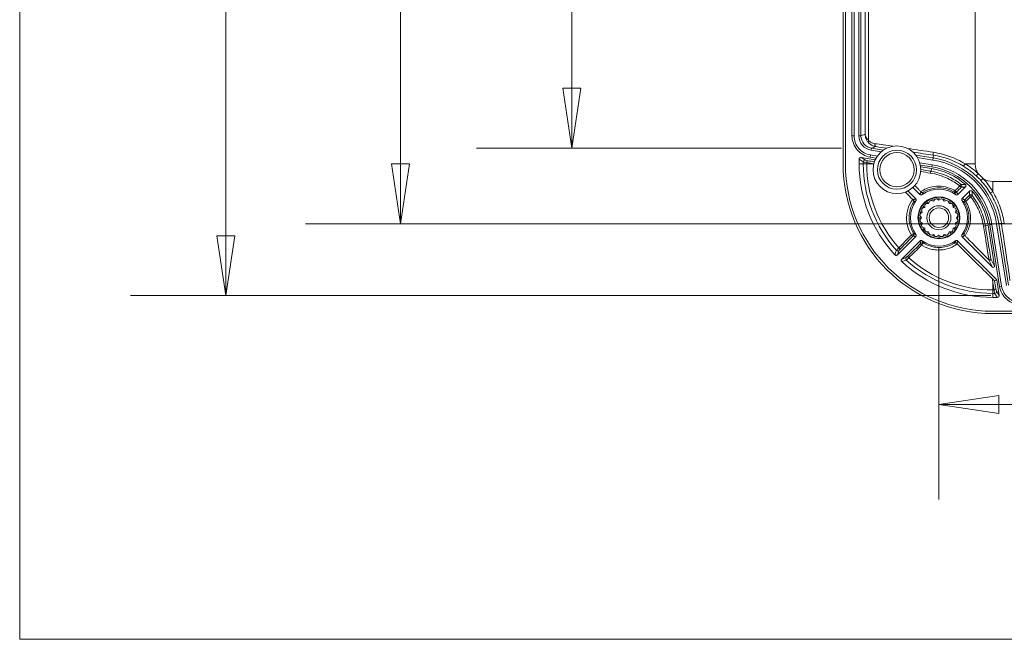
# Model space of a CAD drawing. Header units: millimetres. Extents: x 18 to 1379, y 18 to 1061.
# Tile 1 of 33: x 32 to 196, y 32 to 135. Entities that reach past the tile are written whole.
import ezdxf

# ---------------------------------------------------------------- set-up
doc = ezdxf.new("R2010")
doc.units = ezdxf.units.MM
doc.header["$LTSCALE"] = 5
for name, color, linetype, lineweight in [('Dimension (ANSI)', 7, 'Continuous', 9), ('Sketch Geometry (ANSI)', 7, 'Continuous', 9), ('Visible (ANSI)', 7, 'Continuous', 9), ('Visible Narrow (ANSI)', 7, 'Continuous', 9)]:
    doc.layers.add(name, color=color, linetype=linetype, lineweight=lineweight)
doc.styles.add('Note Text (ANSI)', font='arial.ttf')
doc.dimstyles.new('Default - mm_inch (ANSI)', dxfattribs={"dimscale": 5, "dimtxt": 1.7, "dimasz": 2, "dimexe": 3.175, "dimexo": 1, "dimgap": 0.8, "dimtad": 0, "dimtih": 1, "dimtoh": 1, "dimrnd": 1e-08, "dimzin": 4, "dimdsep": 46, "dimtxsty": 'Note Text (ANSI)', "dimblk": 'Filled-1', "dimcen": 0.09, "dimdle": 10, "dimclrd": 256, "dimclre": 256, "dimclrt": 256, "dimadec": 1, "dimazin": 0, "dimtfac": 1.176471, "dimtofl": 0, "dimtmove": 0, "dimatfit": 3, "dimfxl": 1, "dimtolj": 1, "dimtzin": 0, "dimlwd": -1, "dimlwe": -1, "dimarcsym": 0})

# ---------------------------------------------------------------- blocks, each defined once
blk = doc.blocks.new('Borders Default Border')
at = {"layer": 'Sketch Geometry (ANSI)', "flags": 128}
blk.add_lwpolyline([(6.35, 6.35), (6.35, 209.55), (273.05, 209.55), (273.05, 6.35), (6.35, 6.35)], dxfattribs=at)
blk = doc.blocks.new('Filled-1')
at = {"color": 0}
for p, q in [((0, 0), (-1, 0.15)), ((-1, 0.15), (-1, -0.15)), ((-1, 0), (0, 0)), ((-1, -0.15), (0, 0))]:
    blk.add_line(p, q, dxfattribs=at)
at = {"color": 0, "flags": 128}
blk.add_lwpolyline([(-1, -0.15), (0, 0), (-1, 0.15), (-1, -0.15)], dxfattribs=at)
at = {"color": 0}
blk.add_solid([(-1, -0.15), (0, 0), (-1, 0.15), (-1, -0.15)], dxfattribs=at)
blk = doc.blocks.new('*D34')
at = {"layer": 'Defpoints', "color": 0, "transparency": 16777216}
for p in [(198.72, 283.07), (66.13, 89.07), (198.72, 89.07)]:
    blk.add_point(p, dxfattribs=at)
at = {"layer": 'Dimension (ANSI)', "transparency": 16777216}
for p, q in [((193.72, 283.07), (50.25, 283.07)), ((66.13, 273.07), (66.13, 223.97)), ((66.13, 99.07), (66.13, 188.4)), ((193.72, 89.07), (50.25, 89.07))]:
    blk.add_line(p, q, dxfattribs=at)
at = {"layer": 'Dimension (ANSI)', "transparency": 16777216, "xscale": 10, "yscale": 10, "zscale": 10}
for p, rotation in [((66.13, 283.07), 90), ((66.13, 89.07), 270)]:
    blk.add_blockref('Filled-1', p, dxfattribs=dict(at, rotation=rotation))
at = {"layer": 'Dimension (ANSI)', "transparency": 16777216, "char_height": 8.5, "attachment_point": 5, "style": 'Note Text (ANSI)'}
for s, insert in [('\\A1; 194.00', (66.13, 214.52)), ('\\A1;[7.64]', (66.13, 196.74))]:
    blk.add_mtext(s, dxfattribs=dict(at, insert=insert))
blk = doc.blocks.new('*D35')
at = {"layer": 'Defpoints', "color": 0, "transparency": 16777216}
for p in [(173.82, 258.47), (123.82, 113.67), (173.82, 113.67)]:
    blk.add_point(p, dxfattribs=at)
at = {"layer": 'Dimension (ANSI)', "transparency": 16777216}
for p, q in [((168.82, 258.47), (107.95, 258.47)), ((123.82, 248.47), (123.82, 225.93)), ((123.82, 123.67), (123.82, 190.35)), ((168.82, 113.67), (107.95, 113.67))]:
    blk.add_line(p, q, dxfattribs=at)
at = {"layer": 'Dimension (ANSI)', "transparency": 16777216, "xscale": 10, "yscale": 10, "zscale": 10}
for p, rotation in [((123.82, 258.47), 90), ((123.82, 113.67), 270)]:
    blk.add_blockref('Filled-1', p, dxfattribs=dict(at, rotation=rotation))
at = {"layer": 'Dimension (ANSI)', "transparency": 16777216, "char_height": 8.5, "attachment_point": 5, "style": 'Note Text (ANSI)'}
for s, insert in [('\\A1; 144.80', (123.82, 216.48)), ('\\A1;[5.70]', (123.82, 198.69))]:
    blk.add_mtext(s, dxfattribs=dict(at, insert=insert))
blk = doc.blocks.new('*D36')
at = {"layer": 'Defpoints', "color": 0, "transparency": 16777216}
for p in [(95.27, 271.07), (224.05, 271.07), (224.05, 101.07)]:
    blk.add_point(p, dxfattribs=at)
at = {"layer": 'Dimension (ANSI)', "transparency": 16777216}
for p, q in [((219.05, 271.07), (79.4, 271.07)), ((95.27, 261.07), (95.27, 176.45)), ((95.27, 111.07), (95.27, 140.87)), ((219.05, 101.07), (79.4, 101.07))]:
    blk.add_line(p, q, dxfattribs=at)
at = {"layer": 'Dimension (ANSI)', "transparency": 16777216, "xscale": 10, "yscale": 10, "zscale": 10}
for p, rotation in [((95.27, 271.07), 90), ((95.27, 101.07), 270)]:
    blk.add_blockref('Filled-1', p, dxfattribs=dict(at, rotation=rotation))
at = {"layer": 'Dimension (ANSI)', "transparency": 16777216, "char_height": 8.5, "attachment_point": 5, "style": 'Note Text (ANSI)'}
for s, insert in [('\\A1; 170.00', (95.27, 167)), ('\\A1;[6.69]', (95.27, 149.21))]:
    blk.add_mtext(s, dxfattribs=dict(at, insert=insert))
blk = doc.blocks.new('*D43')
at = {"layer": 'Defpoints', "color": 0, "transparency": 16777216}
for p in [(185.05, 102.07), (353.05, 102.07), (353.05, 70.93)]:
    blk.add_point(p, dxfattribs=at)
at = {"layer": 'Dimension (ANSI)', "transparency": 16777216}
for p, q in [((185.05, 97.07), (185.05, 55.06)), ((353.05, 97.07), (353.05, 55.06)), ((195.05, 70.93), (245.52, 70.93)), ((343.05, 70.93), (292.57, 70.93))]:
    blk.add_line(p, q, dxfattribs=at)
at = {"layer": 'Dimension (ANSI)', "transparency": 16777216, "xscale": 10, "yscale": 10, "zscale": 10, "rotation": 180}
blk.add_blockref('Filled-1', (185.05, 70.93), dxfattribs=at)
at = {"layer": 'Dimension (ANSI)', "transparency": 16777216, "xscale": 10, "yscale": 10, "zscale": 10}
blk.add_blockref('Filled-1', (353.05, 70.93), dxfattribs=at)
at = {"layer": 'Dimension (ANSI)', "transparency": 16777216, "char_height": 8.5, "attachment_point": 5, "style": 'Note Text (ANSI)'}
for s, insert in [('\\A1; 168.00', (269.05, 79.27)), ('\\A1;[6.61]', (269.05, 61.48))]:
    blk.add_mtext(s, dxfattribs=dict(at, insert=insert))

msp = doc.modelspace()

# ---------------------------------------------------------------- linework, layer by layer
at = {"layer": 'Visible (ANSI)'}
for p, q in [((169.061, 111.07), (169.061, 261.07)), ((169.447, 261.07), (169.447, 111.07)), ((170.549, 115.741), (170.549, 256.398)), ((170.899, 256.398), (170.899, 115.741)), ((171.699, 256.398), (171.699, 115.741)), ((172.049, 256.398), (172.049, 115.741)), ((173.766, 113.322), (175.427, 113.059)), ((173.821, 113.668), (175.807, 113.353)), ((171.749, 111.823), (171.749, 111.07)), ((174.443, 111.747), (172.096, 112.119)), ((174.588, 112.028), (173.586, 112.186)), ((173.641, 112.532), (174.791, 112.35)), ((181.193, 112.5), (184.088, 112.042)), ((181.463, 112.103), (184.033, 111.696)), ((181.849, 111.232), (183.908, 110.906)), ((183.854, 110.56), (181.942, 110.863)), ((183.807, 110.264), (181.993, 110.551)), ((180.708, 107.116), (181.866, 105.958)), ((188.228, 105.958), (189.471, 107.2)), ((181.159, 105.251), (179.872, 106.538)), ((184.407, 105.18), (184.145, 104.848)), ((185.047, 104.991), (184.696, 105.225)), ((185.399, 105.225), (185.047, 104.991)), ((185.95, 104.848), (185.688, 105.18)), ((190.178, 106.493), (188.936, 105.251)), ((182.684, 103.787), (182.288, 103.64)), ((182.701, 104.209), (182.684, 103.787)), ((183.33, 104.433), (182.908, 104.416)), ((183.477, 104.829), (183.33, 104.433)), ((184.145, 104.848), (183.738, 104.962)), ((186.357, 104.962), (185.95, 104.848)), ((186.764, 104.433), (186.618, 104.829)), ((187.187, 104.416), (186.764, 104.433)), ((187.41, 103.787), (187.393, 104.209)), ((187.807, 103.64), (187.41, 103.787)), ((181.892, 102.422), (182.126, 102.07)), ((182.126, 102.07), (181.892, 101.718)), ((182.269, 102.972), (181.938, 102.71)), ((182.155, 103.379), (182.269, 102.972)), ((187.825, 102.972), (187.94, 103.379)), ((188.157, 102.71), (187.825, 102.972)), ((187.968, 102.07), (188.203, 102.422)), ((188.203, 101.718), (187.968, 102.07)), ((181.938, 101.429), (182.269, 101.167)), ((182.269, 101.167), (182.155, 100.76)), ((182.288, 100.5), (182.684, 100.353)), ((182.684, 100.353), (182.701, 99.931)), ((187.393, 99.931), (187.41, 100.353)), ((187.41, 100.353), (187.807, 100.5)), ((187.825, 101.167), (188.157, 101.429)), ((187.94, 100.76), (187.825, 101.167)), ((194.321, 94.015), (193.241, 100.829)), ((195.164, 90.609), (193.538, 100.876)), ((193.883, 100.931), (195.51, 90.663)), ((194.674, 101.056), (196.3, 90.788)), ((195.019, 101.111), (196.645, 90.843)), ((178.149, 95.878), (181.159, 98.889)), ((182.908, 99.724), (183.33, 99.707)), ((183.33, 99.707), (183.477, 99.31)), ((183.738, 99.177), (184.145, 99.292)), ((184.145, 99.292), (184.407, 98.96)), ((184.696, 98.914), (185.047, 99.149)), ((185.047, 99.149), (185.399, 98.914)), ((185.688, 98.96), (185.95, 99.292)), ((185.95, 99.292), (186.357, 99.177)), ((186.618, 99.31), (186.764, 99.707)), ((186.764, 99.707), (187.187, 99.724)), ((188.936, 98.889), (193.982, 93.843)), ((181.866, 98.182), (178.856, 95.171)), ((194.683, 91.727), (188.228, 98.182)), ((194.332, 91.548), (194.683, 91.727)), ((195.096, 89.118), (194.683, 91.727)), ((194.047, 88.771), (194.8, 88.771)), ((194.047, 86.47), (344.047, 86.47)), ((344.047, 86.084), (194.047, 86.084))]:
    msp.add_line(p, q, dxfattribs=at)
for centre, radius in [((178.047, 110.07), 3.975), ((185.047, 102.07), 3.5), ((185.047, 102.07), 3.412), ((185.047, 102.07), 2.007), ((185.047, 102.07), 1.626)]:
    msp.add_circle(centre, radius, dxfattribs=at)
for centre, radius, start, end in [((182.031, 99.054), 12.8, 9, 81), ((182.031, 99.054), 13.15, 9, 81), ((194.047, 111.07), 24.986, 180, 270), ((194.047, 111.07), 24.6, 180, 270), ((194.047, 111.07), 22.298, 180, 222.91628), ((182.031, 99.054), 11.35, 49.15149, 81), ((182.031, 99.054), 11.65, 9, 81), ((182.031, 99.054), 12, 9, 81), ((185.047, 102.07), 4.763, 54.09228, 125.90772), ((185.047, 102.07), 3.175, 96.35966, 101.64034), ((185.047, 102.07), 3.175, 78.35966, 83.64034), ((182.031, 99.054), 11.35, 9, 40.84851), ((185.047, 102.07), 4.762, 144.09228, 215.90772), ((185.047, 102.07), 3.175, 150.35966, 155.64034), ((185.047, 102.07), 3.175, 132.35966, 137.64034), ((185.047, 102.07), 3.175, 114.35966, 119.64034), ((185.047, 102.07), 3.175, 60.35966, 65.64034), ((185.047, 102.07), 3.175, 42.35966, 47.64034), ((185.047, 102.07), 3.175, 24.35966, 29.64034), ((185.047, 102.07), 4.763, 324.09228, 35.90772), ((185.047, 102.07), 3.175, 168.35966, 173.64034), ((185.047, 102.07), 3.175, 6.35966, 11.64034), ((185.047, 102.07), 3.175, 186.35966, 191.64034), ((185.047, 102.07), 3.175, 204.35966, 209.64034), ((185.047, 102.07), 3.175, 330.35966, 335.64034), ((185.047, 102.07), 3.175, 348.35966, 353.64034), ((185.047, 102.07), 3.175, 222.35966, 227.64034), ((185.047, 102.07), 3.175, 240.35966, 245.64034), ((185.047, 102.07), 3.175, 258.35966, 263.64034), ((185.047, 102.07), 3.175, 276.35966, 281.64034), ((185.047, 102.07), 3.175, 294.35966, 299.64034), ((185.047, 102.07), 3.175, 312.35966, 317.64034), ((185.047, 102.07), 4.763, 234.09228, 305.90772), ((194.047, 111.07), 22.298, 227.08372, 270)]:
    msp.add_arc(centre, radius, start, end, dxfattribs=at)
for centre, major_axis, ratio, start_param, end_param in [((174.15, 115.742), (-1.985, -0.69), 0.9993173, 5.9487782, 7.3619988), ((172.049, 111.822), (-0.25, 0.166), 0.9991222, 5.1421171, 6.8692559), ((194.123, 93.984), (0.091, -0.178), 0.9984085, 5.0270167, 7.539354), ((194.8, 89.072), (0.166, -0.25), 0.9991222, 5.6971148, 7.4242535)]:
    msp.add_ellipse(centre, major_axis=major_axis, ratio=ratio, start_param=start_param, end_param=end_param, dxfattribs=at)
for points, knots in [([(173.586, 112.186), (172.759, 112.317), (171.982, 112.748), (171.432, 113.38), (170.869, 114.028), (170.549, 114.883), (170.549, 115.741)], [-1.0788135, -1.0788135, -1.0788135, -1.0788135, -0.380834, -0.380834, -0.380834, 0.3344071, 0.3344071, 0.3344071, 0.3344071]), ([(170.899, 115.741), (170.899, 114.966), (171.188, 114.195), (171.696, 113.61), (172.193, 113.039), (172.894, 112.65), (173.641, 112.532)], [-0.3344071, -0.3344071, -0.3344071, -0.3344071, 0.380834, 0.380834, 0.380834, 1.0788135, 1.0788135, 1.0788135, 1.0788135]), ([(171.699, 115.741), (171.699, 115.157), (171.917, 114.575), (172.3, 114.135), (172.674, 113.704), (173.203, 113.411), (173.766, 113.322)], [-0.3344071, -0.3344071, -0.3344071, -0.3344071, 0.380834, 0.380834, 0.380834, 1.0788135, 1.0788135, 1.0788135, 1.0788135]), ([(182.022, 106.426), (181.91, 106.538), (181.797, 106.649), (181.461, 106.983), (181.238, 107.205), (181.016, 107.426)], [9.05120428, 9.05120428, 9.05120428, 9.05120428, 9.09518477, 9.09518477, 9.18296594, 9.18296594, 9.18296594, 9.18296594]), ([(189.455, 107.639), (189.484, 107.614), (189.509, 107.583), (189.544, 107.513), (189.554, 107.475), (189.561, 107.397), (189.556, 107.358), (189.537, 107.298), (189.527, 107.276), (189.502, 107.236), (189.487, 107.217), (189.471, 107.2)], [0, 0, 0, 0, 0.011720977, 0.011720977, 0.023438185, 0.023438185, 0.035153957, 0.035153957, 0.04228596, 0.04228596, 0.04941846, 0.04941846, 0.04941846, 0.04941846]), ([(179.458, 106.353), (179.711, 106.098), (179.966, 105.841), (180.373, 105.432), (180.524, 105.28), (180.676, 105.128)], [7.78741659, 7.78741659, 7.78741659, 7.78741659, 7.88875933, 7.88875933, 7.94841809, 7.94841809, 7.94841809, 7.94841809]), ([(180.762, 105.042), (180.752, 105.051), (180.742, 105.061), (180.713, 105.09), (180.694, 105.109), (180.676, 105.128)], [0.043812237, 0.043812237, 0.043812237, 0.043812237, 0.048112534, 0.048112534, 0.056165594, 0.056165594, 0.056165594, 0.056165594]), ([(181.159, 105.251), (181.187, 105.223), (181.209, 105.191), (181.239, 105.119), (181.247, 105.08), (181.247, 105.009), (181.242, 104.978), (181.223, 104.917), (181.208, 104.889), (181.19, 104.863)], [0, 0, 0, 0, 0.011717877, 0.011717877, 0.02343538, 0.02343538, 0.032954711, 0.032954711, 0.042474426, 0.042474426, 0.042474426, 0.042474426]), ([(182.254, 105.927), (182.223, 105.904), (182.187, 105.888), (182.111, 105.869), (182.071, 105.868), (182.001, 105.879), (181.971, 105.888), (181.914, 105.917), (181.889, 105.936), (181.866, 105.958)], [0, 0, 0, 0, 0.011721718, 0.011721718, 0.02344126, 0.02344126, 0.032957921, 0.032957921, 0.042474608, 0.042474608, 0.042474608, 0.042474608]), ([(182.082, 106.366), (182.105, 106.343), (182.132, 106.324), (182.193, 106.293), (182.228, 106.283), (182.295, 106.275), (182.327, 106.277), (182.39, 106.29), (182.419, 106.302), (182.447, 106.318), (182.448, 106.319), (182.448, 106.319)], [0, 0, 0, 0, 0.01011722, 0.01011722, 0.021949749, 0.021949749, 0.033325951, 0.033325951, 0.045012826, 0.045012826, 0.045281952, 0.045281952, 0.045281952, 0.045281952]), ([(188.228, 105.958), (188.201, 105.93), (188.168, 105.909), (188.096, 105.878), (188.057, 105.871), (187.987, 105.87), (187.955, 105.875), (187.895, 105.894), (187.866, 105.909), (187.84, 105.927)], [0, 0, 0, 0, 0.011717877, 0.011717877, 0.02343538, 0.02343538, 0.032954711, 0.032954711, 0.042474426, 0.042474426, 0.042474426, 0.042474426]), ([(188.905, 104.863), (188.882, 104.895), (188.865, 104.93), (188.847, 105.006), (188.845, 105.046), (188.856, 105.116), (188.866, 105.146), (188.894, 105.203), (188.913, 105.229), (188.936, 105.251)], [0, 0, 0, 0, 0.011721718, 0.011721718, 0.02344126, 0.02344126, 0.032957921, 0.032957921, 0.042474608, 0.042474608, 0.042474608, 0.042474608]), ([(190.178, 106.493), (190.205, 106.521), (190.238, 106.543), (190.31, 106.573), (190.349, 106.581), (190.427, 106.581), (190.466, 106.574), (190.524, 106.55), (190.545, 106.539), (190.584, 106.511), (190.601, 106.495), (190.617, 106.477)], [0, 0, 0, 0, 0.011721, 0.011721, 0.023438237, 0.023438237, 0.035154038, 0.035154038, 0.042285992, 0.042285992, 0.049418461, 0.049418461, 0.049418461, 0.049418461]), ([(180.762, 105.042), (180.78, 105.024), (180.794, 105.005), (180.824, 104.959), (180.835, 104.931), (180.853, 104.866), (180.855, 104.827), (180.845, 104.748), (180.832, 104.711), (180.813, 104.678), (180.812, 104.677), (180.812, 104.676)], [-0.063399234, -0.063399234, -0.063399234, -0.063399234, -0.054083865, -0.054083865, -0.040548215, -0.040548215, -0.020691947, -0.020691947, 0, 0, 0.000423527, 0.000423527, 0.000423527, 0.000423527]), ([(181.19, 99.277), (181.213, 99.245), (181.229, 99.209), (181.248, 99.133), (181.249, 99.094), (181.239, 99.024), (181.229, 98.994), (181.2, 98.937), (181.181, 98.911), (181.159, 98.889)], [0, 0, 0, 0, 0.011721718, 0.011721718, 0.02344126, 0.02344126, 0.032957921, 0.032957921, 0.042474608, 0.042474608, 0.042474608, 0.042474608]), ([(188.936, 98.889), (188.908, 98.916), (188.886, 98.949), (188.856, 99.021), (188.848, 99.06), (188.848, 99.131), (188.852, 99.162), (188.872, 99.223), (188.886, 99.251), (188.905, 99.277)], [0, 0, 0, 0, 0.011717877, 0.011717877, 0.02343538, 0.02343538, 0.032954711, 0.032954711, 0.042474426, 0.042474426, 0.042474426, 0.042474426]), ([(189.344, 99.104), (189.32, 99.128), (189.301, 99.154), (189.27, 99.216), (189.26, 99.25), (189.253, 99.317), (189.254, 99.35), (189.268, 99.412), (189.28, 99.442), (189.296, 99.47), (189.296, 99.47), (189.297, 99.471)], [-0.04526982, -0.04526982, -0.04526982, -0.04526982, -0.035094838, -0.035094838, -0.023194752, -0.023194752, -0.0117536, -0.0117536, 0, 0, 0.000270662, 0.000270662, 0.000270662, 0.000270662]), ([(189.344, 99.104), (189.346, 99.102), (189.348, 99.1), (189.368, 99.08), (189.386, 99.062), (189.403, 99.044)], [0.0419423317, 0.0419423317, 0.0419423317, 0.0419423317, 0.0428393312, 0.0428393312, 0.0504425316, 0.0504425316, 0.0504425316, 0.0504425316]), ([(193.368, 95.046), (192.247, 96.18), (191.003, 97.436), (189.627, 98.82), (189.515, 98.932), (189.403, 99.044)], [7.52002381, 7.52002381, 7.52002381, 7.52002381, 8.01881562, 8.01881562, 8.06279611, 8.06279611, 8.06279611, 8.06279611]), ([(181.866, 98.182), (181.894, 98.209), (181.927, 98.231), (181.999, 98.261), (182.037, 98.269), (182.108, 98.27), (182.14, 98.265), (182.2, 98.245), (182.229, 98.231), (182.254, 98.212)], [0, 0, 0, 0, 0.011717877, 0.011717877, 0.02343538, 0.02343538, 0.032954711, 0.032954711, 0.042474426, 0.042474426, 0.042474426, 0.042474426]), ([(188.019, 97.784), (188.002, 97.802), (187.983, 97.817), (187.936, 97.846), (187.908, 97.857), (187.844, 97.875), (187.804, 97.878), (187.726, 97.868), (187.688, 97.855), (187.655, 97.835), (187.654, 97.835), (187.654, 97.834)], [0, 0, 0, 0, 0.007843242, 0.007843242, 0.019239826, 0.019239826, 0.035958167, 0.035958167, 0.053380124, 0.053380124, 0.05373672, 0.05373672, 0.05373672, 0.05373672]), ([(187.84, 98.212), (187.872, 98.235), (187.908, 98.252), (187.984, 98.27), (188.023, 98.272), (188.093, 98.261), (188.124, 98.251), (188.18, 98.223), (188.206, 98.204), (188.228, 98.182)], [0, 0, 0, 0, 0.011721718, 0.011721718, 0.02344126, 0.02344126, 0.032957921, 0.032957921, 0.042474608, 0.042474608, 0.042474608, 0.042474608]), ([(188.105, 97.698), (188.079, 97.724), (188.053, 97.75), (188.025, 97.779), (188.022, 97.782), (188.019, 97.784)], [0, 0, 0, 0, 0.011165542, 0.011165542, 0.012351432, 0.012351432, 0.012351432, 0.012351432]), ([(188.105, 97.698), (188.257, 97.547), (188.409, 97.396), (189.98, 95.835), (191.375, 94.453), (193.04, 92.81), (193.493, 92.364), (193.946, 91.918)], [8.94519905, 8.94519905, 8.94519905, 8.94519905, 9.00485781, 9.00485781, 9.56290704, 9.56290704, 9.75587472, 9.75587472, 9.75587472, 9.75587472]), ([(178.149, 95.878), (178.121, 95.851), (178.088, 95.829), (178.016, 95.799), (177.978, 95.791), (177.9, 95.79), (177.861, 95.798), (177.804, 95.82), (177.785, 95.831), (177.749, 95.856), (177.732, 95.87), (177.717, 95.886)], [0, 0, 0, 0, 0.011730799, 0.011730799, 0.023451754, 0.023451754, 0.035164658, 0.035164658, 0.041747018, 0.041747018, 0.048329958, 0.048329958, 0.048329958, 0.048329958]), ([(178.864, 94.74), (178.835, 94.766), (178.812, 94.798), (178.779, 94.869), (178.77, 94.907), (178.767, 94.985), (178.773, 95.024), (178.793, 95.082), (178.803, 95.102), (178.827, 95.139), (178.84, 95.156), (178.856, 95.171)], [0, 0, 0, 0, 0.011715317, 0.011715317, 0.02342607, 0.02342607, 0.03513981, 0.03513981, 0.041733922, 0.041733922, 0.048329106, 0.048329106, 0.048329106, 0.048329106]), ([(193.714, 95.205), (193.714, 95.205), (193.714, 95.204), (193.717, 95.186), (193.717, 95.168), (193.711, 95.133), (193.706, 95.116), (193.686, 95.075), (193.669, 95.052), (193.627, 95.017), (193.604, 95.004), (193.555, 94.988), (193.529, 94.984), (193.479, 94.987), (193.454, 94.993), (193.426, 95.005), (193.42, 95.008), (193.415, 95.011)], [-0.051682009, -0.051682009, -0.051682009, -0.051682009, -0.05143981, -0.05143981, -0.04428996, -0.04428996, -0.037221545, -0.037221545, -0.026765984, -0.026765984, -0.017770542, -0.017770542, -0.009602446, -0.009602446, -0.00189195, -0.00189195, 0, 0, 0, 0]), ([(193.946, 91.918), (193.979, 91.703), (194.012, 91.49), (194.045, 91.273), (194.046, 91.266), (194.047, 91.26)], [0.034381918, 0.034381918, 0.034381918, 0.034381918, 0.112399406, 0.112399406, 0.114736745, 0.114736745, 0.114736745, 0.114736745]), ([(194.332, 91.548), (194.331, 91.548), (194.325, 91.553), (194.302, 91.574), (194.277, 91.597), (194.204, 91.667), (194.156, 91.714), (194.056, 91.811), (194.002, 91.863), (193.946, 91.918)], [0, 0, 0, 0, 0.011052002, 0.011052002, 0.029753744, 0.029753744, 0.051864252, 0.051864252, 0.072593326, 0.072593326, 0.072593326, 0.072593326]), ([(198.719, 87.572), (197.881, 87.572), (197.046, 87.876), (196.405, 88.414), (195.747, 88.966), (195.298, 89.761), (195.164, 90.609)], [-0.3344071, -0.3344071, -0.3344071, -0.3344071, 0.3635724, 0.3635724, 0.3635724, 1.0788135, 1.0788135, 1.0788135, 1.0788135]), ([(195.51, 90.663), (195.631, 89.898), (196.036, 89.181), (196.63, 88.682), (197.209, 88.196), (197.963, 87.922), (198.719, 87.922)], [-1.0788135, -1.0788135, -1.0788135, -1.0788135, -0.3635724, -0.3635724, -0.3635724, 0.3344071, 0.3344071, 0.3344071, 0.3344071])]:
    msp.add_open_spline(points, degree=3, knots=knots, dxfattribs=at)
for points in [[(182.022, 106.426), (182.042, 106.406), (182.062, 106.386), (182.082, 106.366)], [(183.738, 104.962), (183.87, 105.022), (184.006, 105.072), (184.145, 105.114)], [(184.696, 105.225), (184.84, 105.241), (184.985, 105.247), (185.129, 105.244)], [(185.688, 105.18), (185.83, 105.15), (185.97, 105.111), (186.106, 105.063)], [(182.288, 103.64), (182.359, 103.766), (182.44, 103.887), (182.528, 104.002)], [(182.908, 104.416), (183.015, 104.513), (183.129, 104.604), (183.248, 104.686)], [(186.618, 104.829), (186.743, 104.758), (186.864, 104.677), (186.979, 104.589)], [(187.393, 104.209), (187.491, 104.102), (187.581, 103.988), (187.663, 103.869)], [(181.892, 101.718), (181.876, 101.862), (181.87, 102.007), (181.873, 102.152)], [(181.938, 102.71), (181.967, 102.852), (182.006, 102.992), (182.054, 103.129)], [(187.94, 103.379), (187.999, 103.247), (188.05, 103.111), (188.091, 102.973)], [(188.203, 102.422), (188.219, 102.278), (188.225, 102.133), (188.221, 101.988)], [(182.155, 100.76), (182.095, 100.892), (182.045, 101.028), (182.003, 101.167)], [(182.701, 99.931), (182.604, 100.038), (182.513, 100.151), (182.431, 100.271)], [(187.807, 100.5), (187.735, 100.374), (187.655, 100.253), (187.567, 100.138)], [(188.157, 101.429), (188.128, 101.287), (188.089, 101.148), (188.04, 101.011)], [(183.477, 99.31), (183.351, 99.382), (183.23, 99.462), (183.115, 99.55)], [(184.407, 98.96), (184.265, 98.989), (184.125, 99.028), (183.989, 99.077)], [(185.399, 98.914), (185.255, 98.898), (185.11, 98.892), (184.965, 98.896)], [(186.357, 99.177), (186.225, 99.118), (186.089, 99.067), (185.95, 99.026)], [(187.187, 99.724), (187.08, 99.626), (186.966, 99.536), (186.847, 99.454)], [(193.415, 95.011), (193.398, 95.02), (193.382, 95.032), (193.368, 95.046)]]:
    msp.add_open_spline(points, degree=3, dxfattribs=at)
at = {"layer": 'Visible Narrow (ANSI)'}
for p, q in [((191.095, 111.07), (191.095, 261.07)), ((173.333, 114.973), (173.333, 257.167)), ((172.743, 256.157), (172.743, 115.983)), ((170.899, 115.741), (170.549, 115.741)), ((172.049, 115.741), (171.699, 115.741)), ((172.049, 115.741), (172.743, 115.983)), ((173.821, 113.668), (173.766, 113.322)), ((174.566, 113.927), (173.821, 113.668)), ((172.434, 111.367), (171.749, 111.823)), ((172.096, 112.119), (172.781, 111.664)), ((173.641, 112.532), (173.586, 112.186)), ((184.088, 112.042), (184.033, 111.696)), ((184.088, 112.042), (184.158, 112.484)), ((171.749, 111.07), (172.434, 111.07)), ((172.434, 111.07), (172.434, 111.367)), ((173.007, 111.07), (172.434, 111.07)), ((173.007, 111.279), (173.007, 111.07)), ((173.007, 111.07), (174.2, 111.07)), ((183.807, 110.264), (183.736, 109.821)), ((183.908, 110.906), (183.854, 110.56)), ((189.402, 111.07), (191.095, 111.07)), ((191.586, 109.441), (191.247, 109.072)), ((192.05, 108.269), (192.418, 108.608)), ((194.047, 108.117), (344.047, 108.117)), ((194.047, 106.424), (194.047, 108.117)), ((193.241, 100.829), (192.798, 100.759)), ((193.883, 100.931), (193.538, 100.876)), ((195.019, 101.111), (194.674, 101.056)), ((195.019, 101.111), (195.462, 101.181)), ((193.982, 93.843), (193.368, 95.046)), ((193.714, 95.205), (194.321, 94.015)), ((194.047, 90.03), (194.047, 91.26)), ((195.51, 90.663), (195.164, 90.609)), ((194.047, 90.03), (194.047, 89.457)), ((194.047, 90.03), (194.256, 90.03)), ((194.345, 89.457), (194.047, 89.457)), ((194.047, 88.771), (194.047, 89.457)), ((194.8, 88.771), (194.345, 89.457)), ((194.641, 89.803), (195.096, 89.118))]:
    msp.add_line(p, q, dxfattribs=at)
for radius in [3.256, 2.86]:
    msp.add_circle((178.047, 110.07), radius, dxfattribs=at)
for centre, radius, start, end in [((194.047, 111.07), 21.613, 180, 221.9275), ((194.047, 111.07), 21.04, 180, 221.81655), ((194.047, 111.07), 2.952, 180, 213.49929), ((182.031, 99.054), 13.613, 42.60947, 47.39053), ((182.031, 99.054), 14.113, 42.60947, 47.39053), ((194.047, 111.07), 2.952, 236.50071, 270), ((194.047, 111.07), 21.04, 228.18345, 270), ((194.047, 111.07), 21.613, 228.0725, 270)]:
    msp.add_arc(centre, radius, start, end, dxfattribs=at)
for centre, major_axis, ratio, start_param, end_param in [((173.636, 114.973), (-0.38, -0.325), 0.4441265, 5.190967, 6.2445248), ((174.644, 114.421), (-0.072, -0.495), 0.567123, 4.7950492, 6.2619942), ((191.095, 111.398), (-29.301, 4.563), 0.0169599, 5.2028463, 5.3229797), ((191.017, 110.904), (-28.801, 4.563), 0.01724, 5.249389, 5.3230699), ((191.095, 111.398), (-29.301, 4.563), 0.0169599, 4.9554721, 5.1095046), ((172.734, 111.367), (-0.166, -0.25), 0.9991222, 3.5713208, 5.2984595), ((173.98, 111.474), (-1.2, 0.19), 0.01724, 0.037638, 0.9082097), ((191.017, 110.904), (-28.801, 4.563), 0.01724, 4.9555623, 5.0806241), ((184.237, 112.978), (-0.076, -0.494), 0.2355104, 4.7486538, 6.2652268), ((173.933, 111.178), (-1.5, 0.19), 0.0139147, 0.03667, 0.9072418), ((173.193, 111.279), (0.051, 0.296), 0.6117181, 0.0220634, 1.6757783), ((191.095, 108.846), (-29.301, 4.595), 0.017072, 0.9081554, 0.9589788), ((191.142, 109.143), (-29.001, 4.595), 0.01724, 0.9082097, 0.9538503), ((189.431, 111.07), (-0.262, -0.426), 0.0492514, 4.7426504, 6.2657108), ((183.69, 109.524), (0.048, 0.296), 0.247748, 0.018015, 1.6498987), ((188.572, 107.379), (0.185, 0.236), 0.0388136, 0.0174665, 1.6909135), ((188.572, 107.379), (0.213, -0.212), 0.1235351, 4.6880586, 6.2655973), ((188.572, 107.379), (0.018, -0.299), 0.9996543, 0.7258283, 2.4157643), ((187.791, 106.595), (-0.155, -0.257), 0.0651729, 4.8631379, 6.2744401), ((187.791, 106.595), (-0.26, -0.15), 0.9998366, 0.5038128, 1.8342381), ((187.791, 106.595), (0.213, -0.212), 0.1611953, 4.6851709, 6.2655007), ((190.357, 105.595), (-0.212, 0.213), 0.1235351, 0.017588, 1.5951267), ((190.357, 105.595), (0.299, -0.018), 0.9996543, 0.7258283, 2.4157643), ((190.357, 105.595), (0.236, 0.185), 0.0388136, 4.5922719, 6.2657189), ((194.047, 106.453), (-0.426, -0.262), 0.0492514, 0.0174745, 1.5405349), ((189.572, 104.814), (-0.257, -0.156), 0.9999128, 4.95276, 6.2831853), ((189.572, 104.814), (-0.257, -0.155), 0.0651729, 0.0087452, 1.4200474), ((189.572, 104.814), (-0.212, 0.213), 0.1611953, 0.0176846, 1.5980144), ((192.502, 100.712), (0.296, 0.048), 0.247748, 4.6332866, 6.2651703), ((195.956, 101.259), (-0.494, -0.076), 0.2355104, 0.0179585, 1.5345315), ((193.881, 108.039), (4.563, -28.801), 0.01724, 0.9601154, 1.327623), ((180.581, 99.292), (0.255, 0.159), 0.0960948, 4.1790828, 6.2744181), ((180.581, 99.292), (0.214, -0.21), 0.5139443, 4.6726353, 6.2628389), ((180.581, 99.292), (0.255, 0.158), 0.9999119, 4.9414788, 6.2831853), ((178.505, 97.165), (0.215, -0.209), 0.616393, 4.6696765, 6.26102), ((182.27, 97.604), (-0.21, 0.214), 0.5139443, 0.0203464, 1.61055), ((182.27, 97.604), (0.262, 0.147), 0.9998357, 0.5023301, 1.8440366), ((182.27, 97.604), (0.159, 0.255), 0.0960948, 0.0087672, 2.1041025), ((178.19, 96.829), (-0.284, 0.098), 0.9992039, 1.0650382, 2.688809), ((179.806, 95.213), (0.098, -0.284), 0.9992039, 3.5943763, 5.2181471), ((180.142, 95.527), (-0.209, 0.215), 0.616393, 0.0221653, 1.6135088), ((191.824, 108.117), (4.595, -29.301), 0.017072, 5.3227093, 5.3750299), ((192.12, 108.164), (4.595, -29.001), 0.01724, 5.3197722, 5.3749756), ((194.256, 90.215), (0.296, 0.051), 0.6117181, 4.607407, 6.2611219), ((194.156, 90.956), (0.19, -1.5), 0.0139147, 5.3759435, 6.2465153), ((194.345, 89.757), (-0.25, -0.166), 0.9991222, 0.9847258, 2.7118645), ((194.452, 91.003), (0.19, -1.2), 0.01724, 5.3749756, 6.2455473)]:
    msp.add_ellipse(centre, major_axis=major_axis, ratio=ratio, start_param=start_param, end_param=end_param, dxfattribs=at)
for points, knots in [([(173.333, 114.973), (173.201, 115.075), (173.093, 115.184), (172.87, 115.476), (172.788, 115.663), (172.749, 115.895), (172.745, 115.939), (172.743, 115.983)], [-0.13329044, -0.13329044, -0.13329044, -0.13329044, -0.08827841, -0.08827841, -0.01625915, -0.01625915, 0.00056324, 0.00056324, 0.00056324, 0.00056324]), ([(172.743, 115.983), (172.744, 115.925), (172.748, 115.867), (172.78, 115.562), (172.849, 115.316), (173.043, 114.933), (173.136, 114.789), (173.25, 114.654)], [-0.00056324, -0.00056324, -0.00056324, -0.00056324, 0.01625915, 0.01625915, 0.08827841, 0.08827841, 0.13329044, 0.13329044, 0.13329044, 0.13329044]), ([(174.359, 114.421), (174.217, 114.441), (174.078, 114.479), (173.805, 114.592), (173.671, 114.67), (173.472, 114.828), (173.399, 114.897), (173.333, 114.973)], [-0.13870659, -0.13870659, -0.13870659, -0.13870659, -0.08750536, -0.08750536, -0.03365591, -0.03365591, 0, 0, 0, 0]), ([(173.25, 114.654), (173.336, 114.554), (173.429, 114.464), (173.685, 114.256), (173.856, 114.154), (174.207, 114.004), (174.385, 113.954), (174.566, 113.927)], [0, 0, 0, 0, 0.03365591, 0.03365591, 0.08750536, 0.08750536, 0.13870659, 0.13870659, 0.13870659, 0.13870659]), ([(184.118, 112.978), (185.035, 112.839), (185.949, 112.61), (187.726, 111.971), (188.589, 111.561), (189.402, 111.07)], [-0.56332525, -0.56332525, -0.56332525, -0.56332525, -0.28180768, -0.28180768, 0, 0, 0, 0]), ([(189.169, 110.644), (188.398, 111.118), (187.58, 111.513), (185.895, 112.129), (185.028, 112.351), (184.158, 112.484)], [0, 0, 0, 0, 0.28180768, 0.28180768, 0.56332525, 0.56332525, 0.56332525, 0.56332525]), ([(188.541, 107.358), (187.92, 107.845), (187.245, 108.263), (185.602, 109.045), (184.611, 109.351), (183.613, 109.513)], [-0.54539468, -0.54539468, -0.54539468, -0.54539468, -0.30998443, -0.30998443, 0, 0, 0, 0]), ([(183.736, 109.821), (184.752, 109.655), (185.762, 109.342), (187.435, 108.541), (188.124, 108.114), (188.757, 107.615)], [0, 0, 0, 0, 0.30998443, 0.30998443, 0.54539468, 0.54539468, 0.54539468, 0.54539468]), ([(182.022, 106.426), (182.585, 106.804), (183.226, 107.076), (184.405, 107.323), (184.927, 107.357), (185.447, 107.313), (185.901, 107.275), (186.354, 107.177), (187.122, 106.904), (187.446, 106.751), (187.752, 106.566)], [-0.80253457, -0.80253457, -0.80253457, -0.80253457, -0.58914718, -0.58914718, -0.43119885, -0.43119885, -0.43119885, -0.29310527, -0.29310527, -0.18658452, -0.18658452, -0.18658452, -0.18658452]), ([(187.636, 106.338), (187.35, 106.512), (187.047, 106.655), (186.328, 106.913), (185.906, 107.004), (185.481, 107.04), (184.996, 107.082), (184.508, 107.051), (183.472, 106.835), (182.933, 106.617), (182.448, 106.319)], [0.18658452, 0.18658452, 0.18658452, 0.18658452, 0.29310527, 0.29310527, 0.43119885, 0.43119885, 0.43119885, 0.58914718, 0.58914718, 0.78049517, 0.78049517, 0.78049517, 0.78049517]), ([(188.757, 107.615), (188.812, 107.618), (188.867, 107.62), (188.982, 107.625), (189.042, 107.627), (189.102, 107.629), (189.162, 107.631), (189.223, 107.633), (189.34, 107.636), (189.398, 107.638), (189.455, 107.639)], [-2.6783595, -2.6783595, -2.6783595, -2.6783595, -2.0611955, -2.0611955, -1.3796197, -1.3796197, -1.3796197, -0.6898099, -0.6898099, -0.0300098, -0.0300098, -0.0300098, -0.0300098]), ([(189.471, 107.2), (189.414, 107.198), (189.358, 107.196), (189.242, 107.191), (189.183, 107.188), (189.123, 107.186), (189.064, 107.183), (189.005, 107.18), (188.892, 107.174), (188.838, 107.171), (188.784, 107.167)], [0.0300098, 0.0300098, 0.0300098, 0.0300098, 0.6898099, 0.6898099, 1.3796197, 1.3796197, 1.3796197, 2.0611955, 2.0611955, 2.6783595, 2.6783595, 2.6783595, 2.6783595]), ([(180.465, 99.19), (180.426, 99.254), (180.387, 99.318), (180.077, 99.867), (179.882, 100.39), (179.702, 101.258), (179.666, 101.596), (179.662, 101.932), (179.657, 102.301), (179.69, 102.667), (179.872, 103.594), (180.076, 104.141), (180.457, 104.808), (180.562, 104.971), (180.676, 105.128)], [-0.75149459, -0.75149459, -0.75149459, -0.75149459, -0.72916262, -0.72916262, -0.56274979, -0.56274979, -0.45874176, -0.45874176, -0.45874176, -0.34480974, -0.34480974, -0.1625185, -0.1625185, -0.10110242, -0.10110242, -0.10110242, -0.10110242]), ([(180.762, 105.042), (180.792, 105.059), (180.822, 105.076), (180.888, 105.112), (180.923, 105.131), (180.959, 105.15), (180.995, 105.168), (181.03, 105.187), (181.097, 105.221), (181.128, 105.236), (181.159, 105.251)], [-1.263688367, -1.263688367, -1.263688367, -1.263688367, -1.246854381, -1.246854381, -1.227085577, -1.227085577, -1.227085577, -1.207350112, -1.207350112, -1.190412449, -1.190412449, -1.190412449, -1.190412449]), ([(181.866, 105.958), (181.882, 105.99), (181.897, 106.022), (181.932, 106.09), (181.951, 106.127), (181.97, 106.164), (181.991, 106.202), (182.011, 106.24), (182.048, 106.308), (182.065, 106.337), (182.082, 106.366)], [1.190412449, 1.190412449, 1.190412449, 1.190412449, 1.207851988, 1.207851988, 1.228089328, 1.228089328, 1.228089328, 1.249350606, 1.249350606, 1.265747, 1.265747, 1.265747, 1.265747]), ([(182.448, 106.319), (182.434, 106.292), (182.419, 106.265), (182.386, 106.2), (182.367, 106.163), (182.349, 106.126), (182.331, 106.091), (182.314, 106.055), (182.282, 105.989), (182.268, 105.958), (182.254, 105.927)], [-1.265144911, -1.265144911, -1.265144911, -1.265144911, -1.249350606, -1.249350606, -1.228089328, -1.228089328, -1.228089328, -1.207851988, -1.207851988, -1.190420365, -1.190420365, -1.190420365, -1.190420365]), ([(187.84, 105.927), (187.826, 105.96), (187.811, 105.992), (187.778, 106.062), (187.76, 106.099), (187.741, 106.136), (187.723, 106.173), (187.704, 106.21), (187.669, 106.277), (187.652, 106.308), (187.636, 106.338)], [1.190420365, 1.190420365, 1.190420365, 1.190420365, 1.208785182, 1.208785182, 1.229955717, 1.229955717, 1.229955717, 1.251165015, 1.251165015, 1.26884318, 1.26884318, 1.26884318, 1.26884318]), ([(188.004, 106.383), (188.022, 106.351), (188.039, 106.32), (188.078, 106.25), (188.099, 106.212), (188.119, 106.174), (188.139, 106.136), (188.159, 106.097), (188.196, 106.025), (188.212, 105.992), (188.228, 105.958)], [-1.26884318, -1.26884318, -1.26884318, -1.26884318, -1.251165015, -1.251165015, -1.229955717, -1.229955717, -1.229955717, -1.208785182, -1.208785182, -1.190412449, -1.190412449, -1.190412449, -1.190412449]), ([(188.936, 105.251), (188.969, 105.235), (189.003, 105.218), (189.075, 105.182), (189.113, 105.162), (189.151, 105.141), (189.19, 105.121), (189.228, 105.101), (189.297, 105.062), (189.329, 105.044), (189.36, 105.026)], [1.190412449, 1.190412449, 1.190412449, 1.190412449, 1.208785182, 1.208785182, 1.229955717, 1.229955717, 1.229955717, 1.251165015, 1.251165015, 1.26884318, 1.26884318, 1.26884318, 1.26884318]), ([(190.145, 105.807), (190.148, 105.861), (190.151, 105.915), (190.157, 106.028), (190.16, 106.087), (190.163, 106.145), (190.166, 106.205), (190.169, 106.264), (190.174, 106.38), (190.176, 106.437), (190.178, 106.493)], [0.0644117, 0.0644117, 0.0644117, 0.0644117, 0.6815758, 0.6815758, 1.3631515, 1.3631515, 1.3631515, 2.0529614, 2.0529614, 2.7127614, 2.7127614, 2.7127614, 2.7127614]), ([(192.49, 100.635), (192.329, 101.633), (192.023, 102.625), (191.24, 104.268), (190.823, 104.943), (190.336, 105.563)], [-0.75046018, -0.75046018, -0.75046018, -0.75046018, -0.44047575, -0.44047575, -0.2050655, -0.2050655, -0.2050655, -0.2050655]), ([(190.617, 106.477), (190.615, 106.42), (190.614, 106.363), (190.611, 106.245), (190.609, 106.185), (190.607, 106.124), (190.605, 106.064), (190.602, 106.004), (190.598, 105.89), (190.595, 105.835), (190.593, 105.78)], [-2.7127614, -2.7127614, -2.7127614, -2.7127614, -2.0529614, -2.0529614, -1.3631515, -1.3631515, -1.3631515, -0.6815758, -0.6815758, -0.0644117, -0.0644117, -0.0644117, -0.0644117]), ([(190.593, 105.78), (191.091, 105.146), (191.519, 104.458), (192.32, 102.784), (192.633, 101.775), (192.798, 100.759)], [0.2050655, 0.2050655, 0.2050655, 0.2050655, 0.44047575, 0.44047575, 0.75046018, 0.75046018, 0.75046018, 0.75046018]), ([(195.462, 101.181), (195.329, 102.048), (195.108, 102.912), (194.493, 104.597), (194.097, 105.418), (193.622, 106.191)], [0, 0, 0, 0, 0.2806243, 0.2806243, 0.56332525, 0.56332525, 0.56332525, 0.56332525]), ([(194.047, 106.424), (194.54, 105.609), (194.951, 104.743), (195.589, 102.966), (195.817, 102.054), (195.956, 101.14)], [-0.56332525, -0.56332525, -0.56332525, -0.56332525, -0.2806243, -0.2806243, 0, 0, 0, 0]), ([(180.812, 104.676), (180.785, 104.633), (180.759, 104.588), (180.468, 104.077), (180.278, 103.566), (180.109, 102.699), (180.078, 102.357), (180.083, 102.013), (180.088, 101.699), (180.122, 101.383), (180.291, 100.572), (180.473, 100.083), (180.763, 99.57), (180.799, 99.51), (180.836, 99.451)], [0.14513944, 0.14513944, 0.14513944, 0.14513944, 0.1625185, 0.1625185, 0.34480974, 0.34480974, 0.45874176, 0.45874176, 0.45874176, 0.56274979, 0.56274979, 0.72916262, 0.72916262, 0.75149459, 0.75149459, 0.75149459, 0.75149459]), ([(181.19, 104.863), (181.16, 104.849), (181.13, 104.836), (181.065, 104.805), (181.031, 104.788), (180.996, 104.771), (180.962, 104.754), (180.927, 104.737), (180.866, 104.705), (180.839, 104.691), (180.812, 104.676)], [1.190420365, 1.190420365, 1.190420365, 1.190420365, 1.207350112, 1.207350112, 1.227085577, 1.227085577, 1.227085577, 1.246854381, 1.246854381, 1.262458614, 1.262458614, 1.262458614, 1.262458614]), ([(189.316, 104.658), (189.285, 104.675), (189.255, 104.691), (189.187, 104.726), (189.15, 104.745), (189.113, 104.764), (189.076, 104.782), (189.039, 104.8), (188.97, 104.833), (188.937, 104.848), (188.905, 104.863)], [-1.26884318, -1.26884318, -1.26884318, -1.26884318, -1.251165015, -1.251165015, -1.229955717, -1.229955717, -1.229955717, -1.208785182, -1.208785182, -1.190420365, -1.190420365, -1.190420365, -1.190420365]), ([(189.297, 99.471), (189.595, 99.955), (189.812, 100.494), (190.028, 101.53), (190.059, 102.017), (190.018, 102.503), (189.982, 102.927), (189.89, 103.349), (189.633, 104.069), (189.489, 104.372), (189.316, 104.658)], [0.28599362, 0.28599362, 0.28599362, 0.28599362, 0.47723672, 0.47723672, 0.6351892, 0.6351892, 0.6351892, 0.77319901, 0.77319901, 0.87990427, 0.87990427, 0.87990427, 0.87990427]), ([(189.544, 104.774), (189.729, 104.468), (189.882, 104.144), (190.155, 103.375), (190.252, 102.922), (190.29, 102.468), (190.334, 101.949), (190.301, 101.427), (190.054, 100.248), (189.781, 99.607), (189.403, 99.044)], [-0.87990427, -0.87990427, -0.87990427, -0.87990427, -0.77319901, -0.77319901, -0.6351892, -0.6351892, -0.6351892, -0.47723672, -0.47723672, -0.26395422, -0.26395422, -0.26395422, -0.26395422]), ([(193.415, 95.011), (193.246, 96.024), (193.074, 97.066), (192.764, 98.953), (192.628, 99.789), (192.49, 100.635)], [-0.60229912, -0.60229912, -0.60229912, -0.60229912, -0.26275516, -0.26275516, 0, 0, 0, 0]), ([(192.798, 100.759), (192.935, 99.921), (193.07, 99.094), (193.377, 97.23), (193.547, 96.203), (193.714, 95.205)], [0, 0, 0, 0, 0.26275516, 0.26275516, 0.60082359, 0.60082359, 0.60082359, 0.60082359]), ([(181.159, 98.889), (181.13, 98.903), (181.101, 98.917), (181.039, 98.948), (181.005, 98.966), (180.971, 98.983), (180.935, 99.002), (180.899, 99.022), (180.84, 99.054), (180.817, 99.067), (180.793, 99.08)], [1.190412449, 1.190412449, 1.190412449, 1.190412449, 1.206197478, 1.206197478, 1.224780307, 1.224780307, 1.224780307, 1.24481895, 1.24481895, 1.257786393, 1.257786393, 1.257786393, 1.257786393]), ([(180.836, 99.451), (180.859, 99.439), (180.881, 99.427), (180.938, 99.397), (180.973, 99.38), (181.008, 99.363), (181.041, 99.347), (181.074, 99.331), (181.134, 99.302), (181.162, 99.289), (181.19, 99.277)], [-1.257786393, -1.257786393, -1.257786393, -1.257786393, -1.24481895, -1.24481895, -1.224780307, -1.224780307, -1.224780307, -1.206197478, -1.206197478, -1.190420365, -1.190420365, -1.190420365, -1.190420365]), ([(188.905, 99.277), (188.936, 99.291), (188.966, 99.305), (189.033, 99.336), (189.068, 99.354), (189.104, 99.371), (189.141, 99.39), (189.178, 99.408), (189.242, 99.442), (189.269, 99.456), (189.297, 99.471)], [1.190420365, 1.190420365, 1.190420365, 1.190420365, 1.207851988, 1.207851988, 1.228089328, 1.228089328, 1.228089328, 1.249350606, 1.249350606, 1.265144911, 1.265144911, 1.265144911, 1.265144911]), ([(189.344, 99.104), (189.315, 99.087), (189.285, 99.071), (189.218, 99.034), (189.18, 99.013), (189.141, 98.993), (189.105, 98.974), (189.068, 98.955), (188.999, 98.92), (188.968, 98.904), (188.936, 98.889)], [-1.265747, -1.265747, -1.265747, -1.265747, -1.249350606, -1.249350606, -1.228089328, -1.228089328, -1.228089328, -1.207851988, -1.207851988, -1.190412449, -1.190412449, -1.190412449, -1.190412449]), ([(177.967, 96.628), (177.972, 96.638), (178.036, 96.707), (178.21, 96.884), (178.283, 96.958), (178.367, 97.041)], [0, 0, 0, 0, 0.06847056, 0.06847056, 0.10455151, 0.10455151, 0.10455151, 0.10455151]), ([(178.717, 96.953), (178.651, 96.885), (178.593, 96.825), (178.456, 96.681), (178.406, 96.625), (178.403, 96.616)], [-0.10455151, -0.10455151, -0.10455151, -0.10455151, -0.06847056, -0.06847056, 0, 0, 0, 0]), ([(182.057, 97.816), (182.044, 97.839), (182.032, 97.862), (181.999, 97.922), (181.98, 97.958), (181.961, 97.994), (181.943, 98.027), (181.926, 98.061), (181.894, 98.124), (181.88, 98.153), (181.866, 98.182)], [-1.257786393, -1.257786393, -1.257786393, -1.257786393, -1.24481895, -1.24481895, -1.224780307, -1.224780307, -1.224780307, -1.206197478, -1.206197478, -1.190412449, -1.190412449, -1.190412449, -1.190412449]), ([(188.105, 97.698), (187.949, 97.585), (187.786, 97.48), (187.119, 97.099), (186.572, 96.894), (185.645, 96.713), (185.279, 96.679), (184.91, 96.684), (184.574, 96.688), (184.236, 96.725), (183.368, 96.904), (182.845, 97.099), (182.296, 97.41), (182.231, 97.448), (182.168, 97.488)], [-0.89533449, -0.89533449, -0.89533449, -0.89533449, -0.83397781, -0.83397781, -0.65168114, -0.65168114, -0.53774573, -0.53774573, -0.53774573, -0.43373602, -0.43373602, -0.26732049, -0.26732049, -0.24494232, -0.24494232, -0.24494232, -0.24494232]), ([(182.254, 98.212), (182.267, 98.184), (182.28, 98.157), (182.308, 98.096), (182.324, 98.063), (182.34, 98.031), (182.357, 97.996), (182.375, 97.961), (182.404, 97.904), (182.416, 97.881), (182.428, 97.859)], [1.190420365, 1.190420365, 1.190420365, 1.190420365, 1.206197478, 1.206197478, 1.224780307, 1.224780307, 1.224780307, 1.24481895, 1.24481895, 1.257786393, 1.257786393, 1.257786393, 1.257786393]), ([(182.428, 97.859), (182.487, 97.822), (182.548, 97.786), (183.061, 97.495), (183.55, 97.313), (184.361, 97.144), (184.677, 97.11), (184.991, 97.106), (185.335, 97.101), (185.677, 97.132), (186.544, 97.301), (187.055, 97.491), (187.566, 97.782), (187.61, 97.808), (187.654, 97.834)], [0.24494232, 0.24494232, 0.24494232, 0.24494232, 0.26732049, 0.26732049, 0.43373602, 0.43373602, 0.53774573, 0.53774573, 0.53774573, 0.65168114, 0.65168114, 0.83397781, 0.83397781, 0.85129747, 0.85129747, 0.85129747, 0.85129747]), ([(187.654, 97.834), (187.668, 97.861), (187.682, 97.888), (187.714, 97.95), (187.732, 97.984), (187.749, 98.019), (187.766, 98.053), (187.782, 98.088), (187.813, 98.153), (187.827, 98.182), (187.84, 98.212)], [-1.262458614, -1.262458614, -1.262458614, -1.262458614, -1.246854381, -1.246854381, -1.227085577, -1.227085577, -1.227085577, -1.207350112, -1.207350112, -1.190420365, -1.190420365, -1.190420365, -1.190420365]), ([(188.228, 98.182), (188.213, 98.151), (188.198, 98.12), (188.164, 98.053), (188.146, 98.017), (188.127, 97.981), (188.108, 97.946), (188.089, 97.91), (188.053, 97.844), (188.036, 97.814), (188.019, 97.784)], [1.190412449, 1.190412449, 1.190412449, 1.190412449, 1.207350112, 1.207350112, 1.227085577, 1.227085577, 1.227085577, 1.246854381, 1.246854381, 1.263688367, 1.263688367, 1.263688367, 1.263688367]), ([(177.717, 95.886), (177.734, 95.937), (177.751, 95.989), (177.809, 96.16), (177.85, 96.281), (177.916, 96.477), (177.942, 96.553), (177.967, 96.628)], [-1.9638544, -1.9638544, -1.9638544, -1.9638544, -1.5563367, -1.5563367, -0.5985911, -0.5985911, 0, 0, 0, 0]), ([(178.403, 96.616), (178.377, 96.541), (178.351, 96.466), (178.283, 96.271), (178.242, 96.151), (178.184, 95.98), (178.166, 95.929), (178.149, 95.878)], [0, 0, 0, 0, 0.5985911, 0.5985911, 1.5563367, 1.5563367, 1.9633306, 1.9633306, 1.9633306, 1.9633306]), ([(178.856, 95.171), (178.977, 95.213), (179.098, 95.254), (179.344, 95.339), (179.469, 95.382), (179.594, 95.425)], [0.0305474, 0.0305474, 0.0305474, 0.0305474, 0.996939, 0.996939, 1.993878, 1.993878, 1.993878, 1.993878]), ([(179.594, 95.425), (179.598, 95.427), (179.616, 95.441), (179.701, 95.518), (179.801, 95.614), (179.93, 95.739)], [-0.10455152, -0.10455152, -0.10455152, -0.10455152, -0.06858933, -0.06858933, 0, 0, 0, 0]), ([(180.019, 95.389), (179.86, 95.23), (179.736, 95.109), (179.632, 95.011), (179.611, 94.992), (179.606, 94.99)], [0, 0, 0, 0, 0.06858933, 0.06858933, 0.10455152, 0.10455152, 0.10455152, 0.10455152]), ([(179.606, 94.99), (179.48, 94.947), (179.354, 94.905), (179.107, 94.821), (178.985, 94.78), (178.864, 94.74)], [-1.993878, -1.993878, -1.993878, -1.993878, -0.996939, -0.996939, -0.0300235, -0.0300235, -0.0300235, -0.0300235])]:
    msp.add_open_spline(points, degree=3, knots=knots, dxfattribs=at)
for points in [[(182.022, 110.101), (182.588, 110.008), (183.16, 109.915), (183.736, 109.821)], [(191.247, 109.072), (190.606, 109.662), (189.909, 110.189), (189.169, 110.644)], [(189.402, 111.07), (190.183, 110.595), (190.917, 110.05), (191.585, 109.44)], [(183.613, 109.513), (183.075, 109.6), (182.541, 109.687), (182.011, 109.773)], [(192.418, 108.608), (193.027, 107.94), (193.573, 107.205), (194.047, 106.424)], [(187.752, 106.566), (188.014, 106.83), (188.277, 107.094), (188.541, 107.358)], [(188.784, 107.167), (188.523, 106.905), (188.263, 106.644), (188.004, 106.383)], [(193.622, 106.191), (193.167, 106.932), (192.639, 107.629), (192.05, 108.269)], [(189.36, 105.026), (189.621, 105.285), (189.883, 105.546), (190.145, 105.807)], [(190.336, 105.563), (190.071, 105.299), (189.807, 105.036), (189.544, 104.774)], [(178.367, 97.041), (179.034, 97.727), (179.735, 98.446), (180.465, 99.19)], [(180.793, 99.08), (180.071, 98.343), (179.377, 97.632), (178.717, 96.953)], [(179.93, 95.739), (180.609, 96.4), (181.32, 97.094), (182.057, 97.816)], [(182.168, 97.488), (181.423, 96.758), (180.705, 96.057), (180.019, 95.389)]]:
    msp.add_open_spline(points, degree=3, dxfattribs=at)

# ---------------------------------------------------------------- block references
at = {"xscale": 5, "yscale": 5, "zscale": 5}
msp.add_blockref('Borders Default Border', (0, 0), dxfattribs=at)

# ---------------------------------------------------------------- dimensions: what is measured, and where the dimension line sits
at = {"layer": 'Dimension (ANSI)'}
for base, p1, p2, angle, text, override, picture, middle in [((66.127, 89.072), (198.719, 283.068), (198.719, 89.072), 270, ' <>\\X[7.64]', {"dimgap": 0.8, "dimdec": 2, "dimpost": '\\X', "dimtol": 0, "dimlim": 0, "dimtp": 0, "dimtm": 0, "dimtdec": 2, "dimatfit": 1}, '*D34', (66.127, 206.183)), ((95.274, 271.07), (224.047, 101.07), (224.047, 271.07), 90, ' <>\\X[6.69]', {"dimgap": 0.8, "dimdec": 2, "dimpost": '\\X', "dimtol": 0, "dimlim": 0, "dimtp": 0, "dimtm": 0, "dimtdec": 2, "dimatfit": 1}, '*D36', (95.274, 158.662)), ((123.821, 113.668), (173.821, 258.472), (173.821, 113.668), 90, ' <>\\X[5.70]', {"dimgap": 0.8, "dimdec": 2, "dimpost": '\\X', "dimtol": 0, "dimlim": 0, "dimtp": 0, "dimtm": 0, "dimtdec": 2, "dimatfit": 1}, '*D35', (123.821, 208.139)), ((353.047, 70.932), (185.047, 102.07), (353.047, 102.07), 180, ' <>\\X[6.61]', {"dimgap": 0.8, "dimtih": 0, "dimtoh": 0, "dimdec": 2, "dimpost": '\\X', "dimtol": 0, "dimlim": 0, "dimtp": 0, "dimtm": 0, "dimtdec": 2, "dimatfit": 1}, '*D43', (269.047, 70.932))]:
    dim = msp.add_linear_dim(base=base, p1=p1, p2=p2, angle=angle, text=text, dimstyle='Default - mm_inch (ANSI)', override=override, dxfattribs=at)
    dim.commit()
    dim.dimension.update_dxf_attribs({"geometry": picture, "text_midpoint": middle, "dimtype": 160})

doc.saveas('drawing.dxf')
